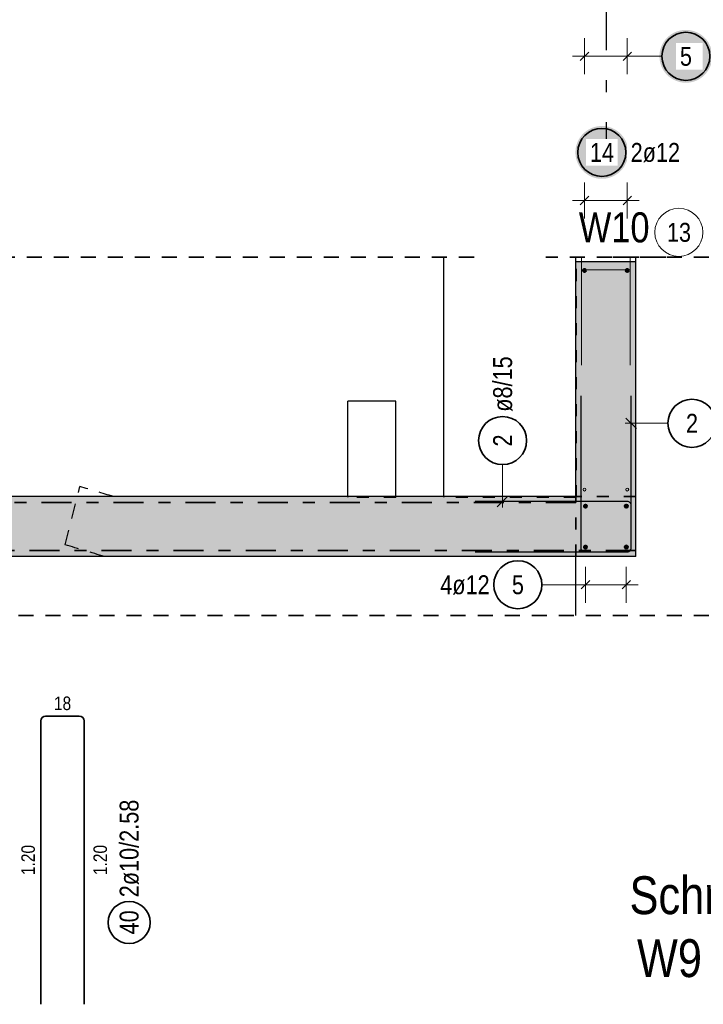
# Model space of a CAD drawing. Header units: millimetres. Extents: x 0 to 89.5, y 0 to 42.
# Tile 22 of 39: x 47 to 52.7, y 21 to 29.2. Entities that reach past the tile are written whole.
import ezdxf

# ---------------------------------------------------------------- set-up
doc = ezdxf.new("R2010")
doc.units = ezdxf.units.MM
for name, pattern in [('DASHDOT', [1, 0.5, -0.25, 0, -0.25]), ('DASHDOTX2', [2, 1, -0.5, 0, -0.5]), ('DOT', [0.25, 0, -0.25]), ('HIDDEN', [0.375, 0.25, -0.125])]:
    doc.linetypes.add(name, pattern=pattern)
for name, color, linetype, lineweight in [('Achsen', 7, 'Continuous', 20), ('Bewehrung', 7, 'Continuous', 20), ('nplo', 7, 'Continuous', 20), ('Schraffuren', 7, 'Continuous', 20)]:
    doc.layers.add(name, color=color, linetype=linetype, lineweight=lineweight)
doc.styles.add('Arial Narrow', font='ARIALN.TTF')

msp = doc.modelspace()

# ---------------------------------------------------------------- hatches: boundary and pattern name
at = {"layer": 'Bewehrung', "lineweight": 25, "true_color": 0xffffff}
for points in [[(52.748127, 28.897543), (52.747993, 28.905221), (52.747591, 28.91289), (52.746922, 28.920539), (52.745986, 28.928161), (52.744785, 28.935746), (52.743319, 28.943284), (52.741592, 28.950766), (52.739605, 28.958183), (52.737359, 28.965527), (52.734859, 28.972788), (52.732107, 28.979957), (52.729107, 28.987025), (52.725862, 28.993985), (52.722375, 29.000827), (52.718653, 29.007543), (52.714698, 29.014125), (52.710515, 29.020566), (52.706111, 29.026856), (52.701489, 29.032989), (52.696657, 29.038956), (52.691619, 29.044752), (52.686382, 29.050368), (52.680952, 29.055798), (52.675336, 29.061035), (52.66954, 29.066073), (52.663573, 29.070906), (52.65744, 29.075527), (52.651149, 29.079931), (52.644709, 29.084114), (52.638127, 29.088069), (52.631411, 29.091792), (52.624569, 29.095278), (52.617609, 29.098523), (52.61054, 29.101524), (52.603371, 29.104276), (52.596111, 29.106776), (52.588767, 29.109021), (52.58135, 29.111008), (52.573868, 29.112736), (52.56633, 29.114201), (52.558745, 29.115402), (52.551123, 29.116338), (52.543473, 29.117007), (52.535805, 29.117409), (52.528127, 29.117543), (52.520449, 29.117409), (52.512781, 29.117007), (52.505131, 29.116338), (52.497509, 29.115402), (52.489924, 29.114201), (52.482386, 29.112736), (52.474904, 29.111008), (52.467487, 29.109021), (52.460143, 29.106776), (52.452883, 29.104276), (52.445714, 29.101524), (52.438645, 29.098523), (52.431685, 29.095278), (52.424843, 29.091792), (52.418127, 29.088069), (52.411545, 29.084114), (52.405105, 29.079931), (52.398814, 29.075527), (52.392681, 29.070906), (52.386714, 29.066073), (52.380918, 29.061035), (52.375302, 29.055798), (52.369872, 29.050368), (52.364635, 29.044752), (52.359597, 29.038956), (52.354765, 29.032989), (52.350143, 29.026856), (52.345739, 29.020566), (52.341556, 29.014125), (52.337601, 29.007543), (52.333879, 29.000827), (52.330392, 28.993985), (52.327147, 28.987025), (52.324147, 28.979957), (52.321395, 28.972788), (52.318895, 28.965527), (52.316649, 28.958183), (52.314662, 28.950766), (52.312935, 28.943284), (52.311469, 28.935746), (52.310268, 28.928161), (52.309332, 28.920539), (52.308663, 28.91289), (52.308261, 28.905221), (52.308127, 28.897543), (52.308261, 28.889865), (52.308663, 28.882197), (52.309332, 28.874547), (52.310268, 28.866925), (52.311469, 28.859341), (52.312935, 28.851803), (52.314662, 28.84432), (52.316649, 28.836903), (52.318895, 28.829559), (52.321395, 28.822299), (52.324147, 28.81513), (52.327147, 28.808061), (52.330392, 28.801102), (52.333879, 28.794259), (52.337601, 28.787543), (52.341556, 28.780961), (52.345739, 28.774521), (52.350143, 28.76823), (52.354765, 28.762098), (52.359597, 28.75613), (52.364635, 28.750334), (52.369872, 28.744718), (52.375302, 28.739288), (52.380918, 28.734051), (52.386714, 28.729013), (52.392681, 28.724181), (52.398814, 28.719559), (52.405105, 28.715155), (52.411545, 28.710973), (52.418127, 28.707018), (52.424843, 28.703295), (52.431685, 28.699809), (52.438645, 28.696563), (52.445714, 28.693563), (52.452883, 28.690811), (52.460143, 28.688311), (52.467487, 28.686066), (52.474904, 28.684078), (52.482386, 28.682351), (52.489924, 28.680886), (52.497509, 28.679684), (52.505131, 28.678748), (52.512781, 28.678079), (52.520449, 28.677677), (52.528127, 28.677543), (52.535805, 28.677677), (52.543473, 28.678079), (52.551123, 28.678748), (52.558745, 28.679684), (52.56633, 28.680886), (52.573868, 28.682351), (52.58135, 28.684078), (52.588767, 28.686066), (52.596111, 28.688311), (52.603371, 28.690811), (52.61054, 28.693563), (52.617609, 28.696563), (52.624569, 28.699809), (52.631411, 28.703295), (52.638127, 28.707018), (52.644709, 28.710973), (52.651149, 28.715155), (52.65744, 28.719559), (52.663573, 28.724181), (52.66954, 28.729013), (52.675336, 28.734051), (52.680952, 28.739288), (52.686382, 28.744718), (52.691619, 28.750334), (52.696657, 28.75613), (52.701489, 28.762098), (52.706111, 28.76823), (52.710515, 28.774521), (52.714698, 28.780961), (52.718653, 28.787543), (52.722375, 28.794259), (52.725862, 28.801102), (52.729107, 28.808061), (52.732107, 28.81513), (52.734859, 28.822299), (52.737359, 28.829559), (52.739605, 28.836903), (52.741592, 28.84432), (52.743319, 28.851803), (52.744785, 28.859341), (52.745986, 28.866925), (52.746922, 28.874547), (52.747591, 28.882197)], [(52.048453, 28.097543), (52.048319, 28.105221), (52.047917, 28.11289), (52.047247, 28.120539), (52.046312, 28.128161), (52.04511, 28.135746), (52.043645, 28.143284), (52.041918, 28.150766), (52.03993, 28.158183), (52.037685, 28.165527), (52.035185, 28.172788), (52.032433, 28.179957), (52.029433, 28.187025), (52.026187, 28.193985), (52.022701, 28.200827), (52.018978, 28.207543), (52.015023, 28.214125), (52.010841, 28.220566), (52.006436, 28.226856), (52.001815, 28.232989), (51.996982, 28.238956), (51.991944, 28.244752), (51.986707, 28.250368), (51.981277, 28.255798), (51.975661, 28.261035), (51.969866, 28.266073), (51.963898, 28.270906), (51.957765, 28.275527), (51.951475, 28.279931), (51.945035, 28.284114), (51.938453, 28.288069), (51.931736, 28.291792), (51.924894, 28.295278), (51.917935, 28.298523), (51.910866, 28.301524), (51.903697, 28.304276), (51.896436, 28.306776), (51.889093, 28.309021), (51.881675, 28.311008), (51.874193, 28.312736), (51.866655, 28.314201), (51.859071, 28.315402), (51.851449, 28.316338), (51.843799, 28.317007), (51.83613, 28.317409), (51.828453, 28.317543), (51.820775, 28.317409), (51.813106, 28.317007), (51.805456, 28.316338), (51.797834, 28.315402), (51.79025, 28.314201), (51.782712, 28.312736), (51.77523, 28.311008), (51.767812, 28.309021), (51.760469, 28.306776), (51.753208, 28.304276), (51.746039, 28.301524), (51.73897, 28.298523), (51.732011, 28.295278), (51.725169, 28.291792), (51.718453, 28.288069), (51.71187, 28.284114), (51.70543, 28.279931), (51.69914, 28.275527), (51.693007, 28.270906), (51.687039, 28.266073), (51.681244, 28.261035), (51.675628, 28.255798), (51.670198, 28.250368), (51.664961, 28.244752), (51.659923, 28.238956), (51.65509, 28.232989), (51.650469, 28.226856), (51.646064, 28.220566), (51.641882, 28.214125), (51.637927, 28.207543), (51.634204, 28.200827), (51.630718, 28.193985), (51.627473, 28.187025), (51.624472, 28.179957), (51.62172, 28.172788), (51.61922, 28.165527), (51.616975, 28.158183), (51.614987, 28.150766), (51.61326, 28.143284), (51.611795, 28.135746), (51.610594, 28.128161), (51.609658, 28.120539), (51.608988, 28.11289), (51.608587, 28.105221), (51.608453, 28.097543), (51.608587, 28.089865), (51.608988, 28.082197), (51.609658, 28.074547), (51.610594, 28.066925), (51.611795, 28.059341), (51.61326, 28.051803), (51.614987, 28.04432), (51.616975, 28.036903), (51.61922, 28.029559), (51.62172, 28.022299), (51.624472, 28.01513), (51.627473, 28.008061), (51.630718, 28.001102), (51.634204, 27.994259), (51.637927, 27.987543), (51.641882, 27.980961), (51.646064, 27.974521), (51.650469, 27.96823), (51.65509, 27.962098), (51.659923, 27.95613), (51.664961, 27.950334), (51.670198, 27.944718), (51.675628, 27.939288), (51.681244, 27.934051), (51.687039, 27.929013), (51.693007, 27.924181), (51.69914, 27.919559), (51.70543, 27.915155), (51.71187, 27.910973), (51.718453, 27.907018), (51.725169, 27.903295), (51.732011, 27.899809), (51.73897, 27.896563), (51.746039, 27.893563), (51.753208, 27.890811), (51.760469, 27.888311), (51.767812, 27.886066), (51.77523, 27.884078), (51.782712, 27.882351), (51.79025, 27.880886), (51.797834, 27.879684), (51.805456, 27.878748), (51.813106, 27.878079), (51.820775, 27.877677), (51.828453, 27.877543), (51.83613, 27.877677), (51.843799, 27.878079), (51.851449, 27.878748), (51.859071, 27.879684), (51.866655, 27.880886), (51.874193, 27.882351), (51.881675, 27.884078), (51.889093, 27.886066), (51.896436, 27.888311), (51.903697, 27.890811), (51.910866, 27.893563), (51.917935, 27.896563), (51.924894, 27.899809), (51.931736, 27.903295), (51.938453, 27.907018), (51.945035, 27.910973), (51.951475, 27.915155), (51.957765, 27.919559), (51.963898, 27.924181), (51.969866, 27.929013), (51.975661, 27.934051), (51.981277, 27.939288), (51.986707, 27.944718), (51.991944, 27.950334), (51.996982, 27.95613), (52.001815, 27.962098), (52.006436, 27.96823), (52.010841, 27.974521), (52.015023, 27.980961), (52.018978, 27.987543), (52.022701, 27.994259), (52.026187, 28.001102), (52.029433, 28.008061), (52.032433, 28.01513), (52.035185, 28.022299), (52.037685, 28.029559), (52.03993, 28.036903), (52.041918, 28.04432), (52.043645, 28.051803), (52.04511, 28.059341), (52.046312, 28.066925), (52.047247, 28.074547), (52.047917, 28.082197)]]:
    msp.add_hatch(color=7, dxfattribs=at).paths.add_polyline_path(points)
at = {"layer": 'Schraffuren', "lineweight": 50, "true_color": 0xd7ffd7}
for points in [[(52.112243, 27.186724), (52.112243, 25.231466), (51.61224, 25.231466), (51.61224, 27.186724)], [(52.112243, 24.731466), (38.143446, 24.731466), (38.143446, 25.231466), (52.112243, 25.231466)]]:
    msp.add_hatch(color=254, dxfattribs=at).paths.add_polyline_path(points)

# ---------------------------------------------------------------- linework, layer by layer
at = {"color": 2, "linetype": 'HIDDEN', "lineweight": 35, "ltscale": 0.5}
for p, q in [((50.763765, 27.225863), (15.508967, 27.225863)), ((52.362243, 27.225863), (51.362243, 27.225863)), ((53.844285, 27.225863), (51.862243, 27.225863)), ((53.844285, 24.240545), (15.508967, 24.240545))]:
    msp.add_line(p, q, dxfattribs=at)
at = {"color": 2, "linetype": 'DOT', "lineweight": 35, "ltscale": 0.5}
for p, q in [((51.613765, 25.226633), (51.613765, 27.225863)), ((49.713168, 25.226733), (49.713168, 25.231466)), ((50.113168, 25.226633), (49.713168, 25.226633)), ((50.113168, 25.226733), (50.113168, 25.231466)), ((50.513765, 25.226633), (50.513765, 25.231466)), ((51.612243, 25.226633), (50.513765, 25.226633)), ((51.61224, 24.731466), (51.61224, 25.231466)), ((52.112243, 25.231466), (51.612243, 25.231466)), ((51.613765, 25.226633), (51.612243, 25.226633))]:
    msp.add_line(p, q, dxfattribs=at)
at = {"color": 3, "linetype": 'Continuous', "lineweight": 25}
for p, q in [((51.61224, 25.231466), (51.61224, 27.186724)), ((52.112243, 27.186724), (51.612243, 27.186724)), ((52.112243, 25.231473), (52.112243, 27.186724)), ((51.612243, 25.231466), (41.032981, 25.231466)), ((52.112243, 24.731466), (52.112243, 25.231473)), ((52.112243, 24.731466), (38.143446, 24.731466))]:
    msp.add_line(p, q, dxfattribs=at)
at = {"color": 3, "linetype": 'HIDDEN', "lineweight": 25, "ltscale": 0.5}
msp.add_line((47.358466, 24.830607), (47.48107, 25.31573), dxfattribs=at)
at = {"color": 2, "linetype": 'DASHDOT', "lineweight": 35, "ltscale": 0.5}
for p, q in [((51.612243, 25.181466), (44.155485, 25.181466)), ((52.112243, 24.781466), (38.200104, 24.781466))]:
    msp.add_line(p, q, dxfattribs=at)
at = {"color": 3, "linetype": 'HIDDEN', "lineweight": 25, "ltscale": 0.5}
for radius, start, end in [(26.336898, 72.9780739, 73.6158922), (25.836898, 72.8129233, 73.5732788)]:
    msp.add_arc((40.05208, 0.048314), radius, start, end, dxfattribs=at)
at = {"layer": 'Achsen', "color": 3, "linetype": 'DASHDOTX2', "lineweight": 25, "ltscale": 0.5}
msp.add_line((51.863035, 39.34917), (51.863035, 28.16655), dxfattribs=at)
at = {"layer": 'Achsen', "color": 3, "linetype": 'Continuous', "lineweight": 25}
for p, q in [((50.513765, 25.231466), (50.513765, 27.225863)), ((51.61224, 27.186724), (51.61224, 27.225863)), ((52.112243, 27.186724), (52.112243, 27.225863)), ((50.113168, 26.026733), (49.713168, 26.026733)), ((49.713168, 25.231466), (49.713168, 26.026733)), ((50.113168, 25.231466), (50.113168, 26.026733)), ((51.61224, 24.240545), (51.61224, 24.731466))]:
    msp.add_line(p, q, dxfattribs=at)
at = {"layer": 'Achsen', "color": 9, "linetype": 'Continuous', "lineweight": 0}
msp.add_circle((51.612243, 24.731473), 0.00222, dxfattribs=at)
at = {"layer": 'Bewehrung', "color": 5, "linetype": 'Continuous', "lineweight": 18, "ltscale": 0.5}
for p, q in [((51.68424, 29.047543), (51.68424, 28.747543)), ((52.04024, 29.047543), (52.04024, 28.747543)), ((51.58424, 28.897543), (52.14024, 28.897543)), ((52.328127, 28.897543), (52.14024, 28.897543)), ((51.684243, 27.847543), (51.684243, 27.547543)), ((52.040243, 27.847543), (52.040243, 27.547543)), ((51.584243, 27.697543), (52.140243, 27.697543)), ((52.378742, 25.841694), (52.022248, 25.841694)), ((51.002022, 25.497966), (51.002022, 25.141472)), ((51.692244, 24.647543), (51.692244, 24.347543)), ((51.692244, 24.647543), (51.692244, 24.347543)), ((52.032244, 24.647543), (52.032244, 24.347543)), ((52.032244, 24.647543), (52.032244, 24.347543)), ((51.328961, 24.497543), (51.592244, 24.497543)), ((51.592244, 24.497543), (52.132244, 24.497543))]:
    msp.add_line(p, q, dxfattribs=at)
at = {"layer": 'Bewehrung', "color": 3, "linetype": 'Continuous', "lineweight": 25, "ltscale": 0.5}
for p, q in [((51.719595, 28.932899), (51.648885, 28.862188)), ((52.075595, 28.932899), (52.004885, 28.862188)), ((51.719598, 27.732899), (51.648888, 27.662188)), ((52.075598, 27.732899), (52.004887, 27.662188)), ((51.652243, 26.071473), (51.652243, 24.803473)), ((52.072251, 24.803473), (52.072247, 26.071473)), ((52.028054, 25.885888), (52.116442, 25.7975)), ((52.040243, 25.191474), (50.772243, 25.191471)), ((50.957828, 25.147277), (51.046216, 25.235666)), ((52.072243, 24.803466), (52.072243, 25.159474)), ((50.772243, 24.771466), (52.040243, 24.771466)), ((51.684243, 24.771473), (52.040251, 24.771473)), ((51.727599, 24.532899), (51.656888, 24.462188)), ((51.727599, 24.532899), (51.656888, 24.462188)), ((52.067599, 24.532899), (51.996888, 24.462188)), ((52.067599, 24.532899), (51.996888, 24.462188))]:
    msp.add_line(p, q, dxfattribs=at)
at = {"layer": 'Bewehrung', "color": 2, "linetype": 'Continuous', "lineweight": 35, "ltscale": 0.5}
for p, q in [((47.196599, 23.403977), (47.476599, 23.403977)), ((47.156599, 21.003977), (47.156599, 23.363977)), ((47.516599, 23.363977), (47.516599, 21.003977))]:
    msp.add_line(p, q, dxfattribs=at)
for centre, radius in [((52.528127, 28.897543), 0.2), ((51.828453, 28.097543), 0.2), ((52.578742, 25.841694), 0.2), ((51.002022, 25.697966), 0.2), ((51.128961, 24.497543), 0.2), ((47.891599, 21.685216), 0.175)]:
    msp.add_circle(centre, radius, dxfattribs=at)
at = {"layer": 'Bewehrung', "color": 4, "linetype": 'Continuous', "lineweight": 50, "ltscale": 0.5}
for centre, radius in [((51.684243, 27.114724), 0.012), ((51.684243, 27.114724), 0.012), ((51.684243, 27.114724), 0.0108), ((51.684243, 27.114724), 0.0084), ((51.684243, 27.114724), 0.006), ((51.684243, 27.114724), 0.0036), ((51.684243, 27.114724), 0.0012), ((52.040243, 27.114724), 0.012), ((52.040243, 27.114724), 0.012), ((52.040243, 27.114724), 0.0108), ((52.040243, 27.114724), 0.0084), ((52.040243, 27.114724), 0.006), ((52.040243, 27.114724), 0.0036), ((52.040243, 27.114724), 0.0012), ((51.692244, 25.151473), 0.012), ((51.692244, 25.151473), 0.012), ((51.692244, 25.151473), 0.0108), ((51.692244, 25.151473), 0.0084), ((51.692244, 25.151473), 0.006), ((51.692244, 25.151473), 0.0036), ((51.692244, 25.151473), 0.0012), ((52.032244, 25.151473), 0.012), ((52.032244, 25.151473), 0.012), ((52.032244, 25.151473), 0.0108), ((52.032244, 25.151473), 0.0084), ((52.032244, 25.151473), 0.006), ((52.032244, 25.151473), 0.0036), ((52.032244, 25.151473), 0.0012), ((51.692244, 24.811473), 0.012), ((51.692244, 24.811473), 0.012), ((51.692244, 24.811473), 0.0108), ((51.692244, 24.811473), 0.0084), ((51.692244, 24.811473), 0.006), ((51.692244, 24.811473), 0.0036), ((51.692244, 24.811473), 0.0012), ((52.032244, 24.811473), 0.012), ((52.032244, 24.811473), 0.012), ((52.032244, 24.811473), 0.0108), ((52.032244, 24.811473), 0.0084), ((52.032244, 24.811473), 0.006), ((52.032244, 24.811473), 0.0036), ((52.032244, 24.811473), 0.0012)]:
    msp.add_circle(centre, radius, dxfattribs=at)
at = {"layer": 'Bewehrung', "color": 3, "linetype": 'Continuous', "lineweight": 25, "ltscale": 0.5}
for centre, start, end in [((52.040243, 25.159474), 0, 90.0001488), ((51.684243, 24.803473), 180, 270), ((52.040243, 24.803466), 270, 0), ((52.040251, 24.803473), 270, 0.0001488)]:
    msp.add_arc(centre, 0.032, start, end, dxfattribs=at)
at = {"layer": 'Bewehrung', "color": 2, "linetype": 'Continuous', "lineweight": 35, "ltscale": 0.5}
for centre, start, end in [((47.196599, 23.363977), 90, 180), ((47.476599, 23.363977), 0, 90)]:
    msp.add_arc(centre, 0.04, start, end, dxfattribs=at)
at = {"layer": 'nplo', "color": 9, "linetype": 'Continuous', "lineweight": 0, "ltscale": 0.5}
for p, q in [((51.660243, 26.921473), (51.660243, 27.225863)), ((51.660243, 26.921473), (51.660243, 27.225863)), ((51.660243, 26.921473), (51.660243, 27.225863)), ((51.660243, 26.921473), (51.660243, 27.225863)), ((51.660243, 26.921473), (51.660243, 27.225863)), ((51.660243, 26.921473), (51.660243, 27.225863)), ((52.064243, 26.921473), (52.064243, 27.225863)), ((52.064243, 26.921473), (52.064243, 27.225863)), ((52.064243, 26.921473), (52.064243, 27.225863)), ((52.064243, 26.921473), (52.064243, 27.225863)), ((52.064243, 26.921473), (52.064243, 27.225863)), ((52.064243, 26.921473), (52.064243, 27.225863)), ((52.064243, 27.118724), (51.660243, 27.118724)), ((51.660243, 27.118724), (51.660243, 26.326724)), ((52.064243, 26.326724), (52.064243, 27.118724))]:
    msp.add_line(p, q, dxfattribs=at)
for centre, radius in [((52.469598, 27.431954), 0.2), ((51.68424, 25.289473), 0.012), ((51.68424, 25.289473), 0.012), ((52.04024, 25.289473), 0.012), ((52.04024, 25.289473), 0.012)]:
    msp.add_circle(centre, radius, dxfattribs=at)

# ---------------------------------------------------------------- texts
at = {"color": 2, "lineweight": 35, "style": 'Arial Narrow'}
msp.add_text('W10', height=0.25, dxfattribs=at).set_placement((51.636995, 27.348219))
at = {"color": 1, "lineweight": 70, "style": 'Arial Narrow'}
for s, p in [('Schnitt  I - I   M. 1:25', (52.059153, 21.754882)), ('W9', (52.120948, 21.231002))]:
    msp.add_text(s, height=0.315, dxfattribs=at).set_placement(p)
at = {"layer": 'Bewehrung', "color": 2, "lineweight": 35, "char_height": 0.1575, "attachment_point": 1, "rotation": 90, "line_spacing_factor": 0.9, "style": 'Arial Narrow'}
for s, insert in [('ø8/15', (50.923272, 25.937966)), ('2', (50.923272, 25.648353)), ('2ø10/2.58', (47.812849, 21.895216)), ('40', (47.812849, 21.585991))]:
    msp.add_mtext(s, dxfattribs=dict(at, insert=insert))
at = {"layer": 'Bewehrung', "color": 2, "lineweight": 35, "char_height": 0.1575, "attachment_point": 1, "line_spacing_factor": 0.9, "style": 'Arial Narrow'}
for s, insert in [('2', (52.52913, 25.920444)), ('4ø12', (50.482611, 24.576293)), ('5', (51.079348, 24.576293))]:
    msp.add_mtext(s, dxfattribs=dict(at, insert=insert))
at = {"layer": 'Bewehrung', "color": 3, "lineweight": 25, "insert": (47.265724, 23.566477), "char_height": 0.1125, "attachment_point": 1, "line_spacing_factor": 0.9, "style": 'Arial Narrow'}
msp.add_mtext('18', dxfattribs=at)
at = {"layer": 'Bewehrung', "color": 3, "lineweight": 25, "char_height": 0.1125, "attachment_point": 1, "rotation": 90, "line_spacing_factor": 0.9, "style": 'Arial Narrow'}
for insert in [(46.994099, 22.080227), (47.594724, 22.080227)]:
    msp.add_mtext('1.20', dxfattribs=dict(at, insert=insert))
at = {"layer": 'nplo', "color": 9, "lineweight": 0, "insert": (52.370373, 27.510704), "char_height": 0.1575, "attachment_point": 1, "line_spacing_factor": 0.9, "style": 'Arial Narrow'}
msp.add_mtext('13', dxfattribs=at)

# ---------------------------------------------------------------- next in the draw order: texts
at = {"layer": 'Bewehrung', "color": 2, "lineweight": 35, "char_height": 0.1575, "attachment_point": 1, "line_spacing_factor": 0.9, "style": 'Arial Narrow', "bg_fill": 3, "box_fill_scale": 1.2, "bg_fill_color": 256, "bg_fill_true_color": 13158600, "bg_fill_transparency": 0}
for s, insert in [('5', (52.478515, 28.976293)), ('14', (51.729228, 28.176293)), ('2ø12', (52.068453, 28.176293))]:
    msp.add_mtext(s, dxfattribs=dict(at, insert=insert))

doc.saveas('drawing.dxf')
